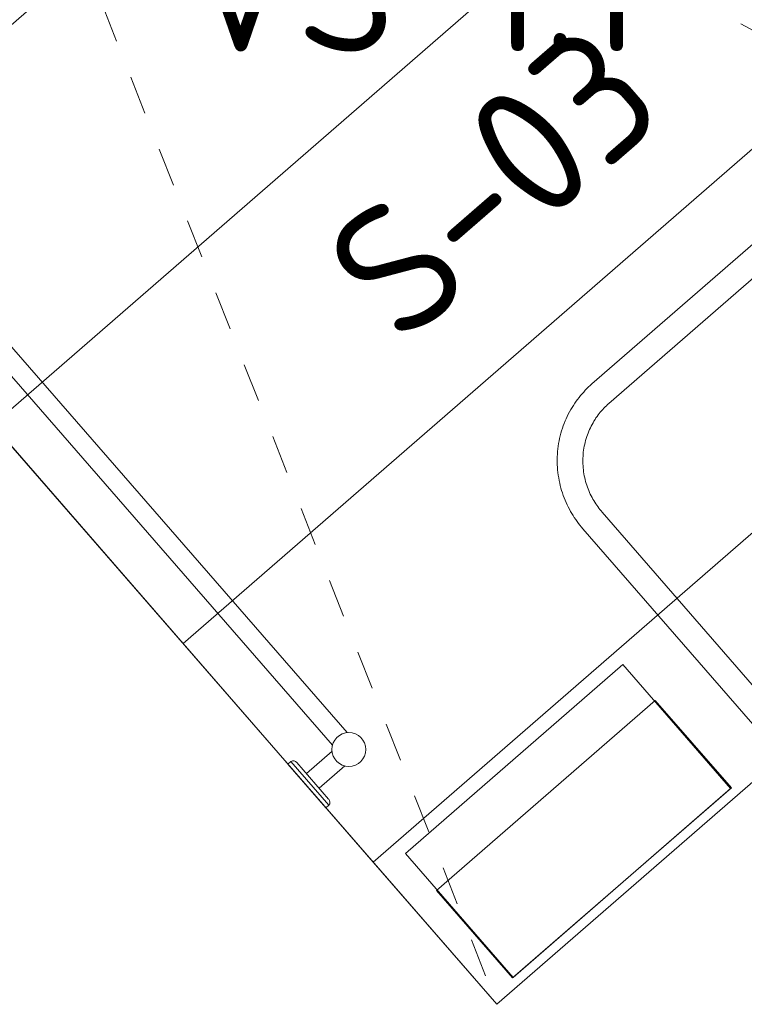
# Model space of a CAD drawing. Header units: millimetres. Extents: x -3074 to 179405, y -22 to 114374.
# Tile 66 of 184: x 149062 to 149811, y 75329 to 76348. Entities that reach past the tile are written whole.
import ezdxf

# ---------------------------------------------------------------- set-up
doc = ezdxf.new("R2010")
doc.units = ezdxf.units.MM
doc.linetypes.add('Hidden_100', pattern=[80, 40, -40])
doc.layers.get('0').update_dxf_attribs({"true_color": 0x000000})
for name, color, linetype, lineweight, true_color in [('_SA-LAGI', 7, 'Continuous', 9, 0x5b5b5b), ('_SA-PORAND', 7, 'Continuous', 9, 0x5b5b5b), ('_SA-PORAND_hatch', 254, 'Continuous', 9, 0xbebebe), ('_SA-SANTEHN', 7, 'Continuous', 13, 0x4c5f99), ('_SA-SANTEHN_trapp', 7, 'Continuous', 0, 0x4c6099), ('_SA-VALGUSTUS', 20, 'Continuous', 13, 0xff3f00)]:
    doc.layers.add(name, color=color, linetype=linetype, lineweight=lineweight, true_color=true_color)
doc.layers.add('_SA-SEIN_tekst', color=250, linetype='Continuous', true_color=0x333333)
doc.styles.add('DIN Pro Medium-Medium', font='txt')

# ---------------------------------------------------------------- blocks, each defined once
blk = doc.blocks.new('B1')
at = {"color": 0, "linetype": 'ByBlock', "lineweight": -2}
for p, q in [((-30, 0), (-30, -4)), ((-30, 0), (30, 0)), ((30, 0), (30, -4)), ((535, 0), (535, -4)), ((595, 0), (535, 0)), ((595, 0), (595, -4)), ((-30, -4), (30, -4)), ((-25, -8), (25.2, -8)), ((-10, -43.1), (-10, -8)), ((10, -43.1), (10, -8)), ((595, -4), (535, -4)), ((590, -8), (539.8, -8)), ((555, -43.1), (555, -8)), ((575, -43.1), (575, -8)), ((14.4, -47.5), (550.6, -47.5)), ((14.4, -67.5), (550.6, -67.5))]:
    blk.add_line(p, q, dxfattribs=at)
for centre in [(0, -57.5), (565, -57.5)]:
    blk.add_circle(centre, 17.5, dxfattribs=at)
for centre, start, end in [((-25.1, -3), 191.7878, 270.8926), ((25.1, -3), 269.1074, 348.2122), ((539.9, -3), 191.7878, 270.8926), ((590.1, -3), 269.1074, 348.2122)]:
    blk.add_arc(centre, 5.03, start, end, dxfattribs=at)
blk = doc.blocks.new('Põrandaküttekollektor')
at = {"layer": '_SA-SANTEHN', "insert": (412.3, -474.7), "char_height": 135, "width": 2909.508, "attachment_point": 1, "rotation": 131, "style": 'DIN Pro Medium-Medium'}
blk.add_mtext('P.küt. kollektor', dxfattribs=at)
blk = doc.blocks.new('VS-1.1 01')
at = {"color": 0, "linetype": 'ByBlock', "lineweight": -2}
for p, q in [((0, -220.5), (0, 220.5)), ((-220.5, 0), (220.5, 0))]:
    blk.add_line(p, q, dxfattribs=at)
for radius in [176, 144]:
    blk.add_circle((0, 0), radius, dxfattribs=at)
at = {"color": 0, "linetype": 'ByBlock', "lineweight": -2, "insert": (100, -262), "char_height": 270, "width": 2611.475, "attachment_point": 1, "style": 'DIN Pro Medium-Medium'}
blk.add_mtext('VS-1.1', dxfattribs=at)

msp = doc.modelspace()

# ---------------------------------------------------------------- linework, layer by layer
at = {"layer": '_SA-LAGI'}
msp.add_lwpolyline([(147725.1, 77434.6), (148540.2, 78143.1), (150370.6, 76037.5), (149555.5, 75328.9)], close=True, dxfattribs=at)
at = {"layer": '_SA-PORAND'}
msp.add_lwpolyline([(148540.2, 78143.1), (147725.1, 77434.6), (149555.5, 75328.9), (150370.6, 76037.5)], close=True, dxfattribs=at)
at = {"layer": '_SA-PORAND_hatch'}
for points in [[(149652.3, 76863.9), (148837.1, 76155.3), (149034, 75928.9), (149849.1, 76637.5)], [(149849.1, 76637.5), (149034, 75928.9), (149230.8, 75702.5), (150045.9, 76411.1)], [(150045.9, 76411.1), (149230.8, 75702.5), (149427.6, 75476.1), (150242.7, 76184.6)], [(150242.7, 76184.6), (149427.6, 75476.1), (149555.5, 75328.9), (150370.6, 76037.5)]]:
    msp.add_lwpolyline(points, close=True, dxfattribs=at)
at = {"layer": '_SA-SANTEHN', "lineweight": 13}
for points in [[(149843.3, 75592.4), (149644.4, 75821.2), (149642.9, 75823), (149641.4, 75824.9), (149639.9, 75826.8), (149638.4, 75828.7), (149637, 75830.7), (149635.6, 75832.8), (149634.3, 75834.9), (149633, 75837), (149631.7, 75839.2), (149630.5, 75841.5), (149629.3, 75843.8), (149628.2, 75846.1), (149627.1, 75848.4), (149626.1, 75850.8), (149625.1, 75853.3), (149624.2, 75855.8), (149623.3, 75858.3), (149622.5, 75860.8), (149621.8, 75863.4), (149621.1, 75866), (149620.5, 75868.6), (149619.9, 75871.3), (149619.4, 75874), (149619, 75876.7), (149618.6, 75879.4), (149618.3, 75882.1), (149618.1, 75884.8), (149618, 75887.6), (149617.9, 75890.3), (149617.9, 75893.1), (149618, 75895.8), (149618.1, 75898.6), (149618.3, 75901.3), (149618.6, 75904), (149618.9, 75906.8), (149619.3, 75909.5), (149619.8, 75912.2), (149620.4, 75914.8), (149621, 75917.5), (149621.7, 75920.1), (149622.5, 75922.7), (149623.3, 75925.3), (149624.2, 75927.8), (149625.1, 75930.3), (149626.1, 75932.8), (149627.2, 75935.2), (149628.3, 75937.6), (149629.4, 75940), (149630.7, 75942.3), (149631.9, 75944.6), (149633.3, 75946.8), (149634.6, 75949), (149636, 75951.1), (149637.5, 75953.2), (149639, 75955.2), (149640.5, 75957.2), (149642.1, 75959.1), (149643.7, 75961), (149645.3, 75962.8), (149646.9, 75964.6), (149648.6, 75966.3), (149650.3, 75968), (149652.1, 75969.6), (149653.8, 75971.1), (149932.4, 76213.3)], [(149863.2, 75609.7), (149664.3, 75838.5), (149663.2, 75839.8), (149662, 75841.2), (149660.9, 75842.7), (149659.8, 75844.1), (149658.8, 75845.6), (149657.7, 75847.2), (149656.7, 75848.8), (149655.7, 75850.4), (149654.8, 75852), (149653.9, 75853.7), (149653, 75855.4), (149652.1, 75857.1), (149651.3, 75858.9), (149650.6, 75860.7), (149649.8, 75862.6), (149649.1, 75864.4), (149648.5, 75866.3), (149647.9, 75868.2), (149647.3, 75870.1), (149646.8, 75872.1), (149646.3, 75874.1), (149645.9, 75876.1), (149645.6, 75878.1), (149645.2, 75880.1), (149645, 75882.1), (149644.8, 75884.2), (149644.6, 75886.2), (149644.5, 75888.3), (149644.4, 75890.3), (149644.4, 75892.4), (149644.5, 75894.4), (149644.6, 75896.5), (149644.7, 75898.6), (149644.9, 75900.6), (149645.2, 75902.7), (149645.5, 75904.7), (149645.9, 75906.7), (149646.3, 75908.7), (149646.8, 75910.7), (149647.3, 75912.7), (149647.8, 75914.6), (149648.5, 75916.6), (149649.1, 75918.5), (149649.8, 75920.3), (149650.6, 75922.2), (149651.4, 75924), (149652.2, 75925.8), (149653.1, 75927.6), (149654, 75929.3), (149655, 75931), (149655.9, 75932.7), (149657, 75934.3), (149658, 75935.9), (149659.1, 75937.5), (149660.2, 75939), (149661.4, 75940.5), (149662.5, 75941.9), (149663.7, 75943.3), (149665, 75944.7), (149666.2, 75946), (149667.5, 75947.3), (149668.8, 75948.6), (149670, 75949.8), (149671.4, 75950.9), (149949.9, 76193.1)]]:
    msp.add_lwpolyline(points, dxfattribs=at)
at = {"layer": '_SA-SANTEHN'}
for points in [[(149685.8, 75680.6), (149460.9, 75485.1), (149572.4, 75356.8), (149797.3, 75552.3)], [(149571.7, 75356.2), (149798.1, 75553), (149719.4, 75643.6), (149492.9, 75446.8)]]:
    msp.add_lwpolyline(points, close=True, dxfattribs=at)
at = {"layer": '_SA-SANTEHN_trapp', "linetype": 'Hidden_100'}
for p, q in [((149105.4, 76726.4), (150370.6, 76037.5)), ((149029.9, 76660.8), (149555.5, 75328.9))]:
    msp.add_line(p, q, dxfattribs=at)

# ---------------------------------------------------------------- block references
at = {"layer": '_SA-SANTEHN'}
for name, p, rotation in [('Põrandaküttekollektor', (149929.4, 76545, 5925), 180.0000000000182), ('B1', (149359, 75555), 131.0000683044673)]:
    msp.add_blockref(name, p, dxfattribs=dict(at, rotation=rotation))
at = {"layer": '_SA-VALGUSTUS', "xscale": 0.4999999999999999, "yscale": 0.4999999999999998, "zscale": 0.5, "rotation": 359.9999999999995}
msp.add_blockref('VS-1.1 01', (149182.3, 76581.3), dxfattribs=at)

# ---------------------------------------------------------------- texts
at = {"layer": '_SA-SEIN_tekst', "color": 1, "true_color": 0xff0000, "insert": (149368.8, 76109.4), "char_height": 135, "width": 1035.738, "attachment_point": 1, "rotation": 41, "style": 'DIN Pro Medium-Medium'}
msp.add_mtext('S-03', dxfattribs=at)

doc.saveas('drawing.dxf')
